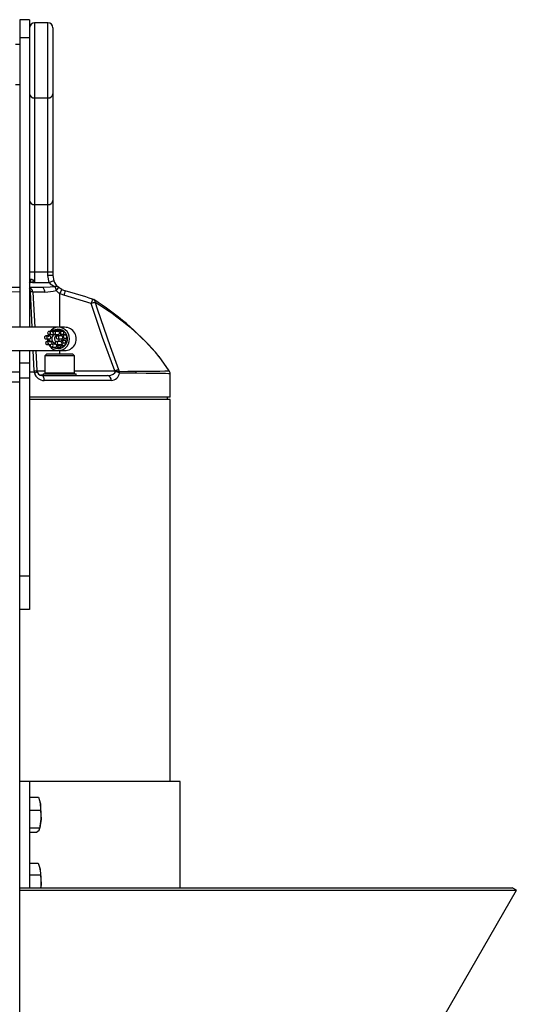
# Model space of a CAD drawing. Extents: x -349 to 348, y -847 to 339.
# Tile 3 of 3: x 49 to 348, y -253 to 339. Entities that reach past the tile are written whole.
import ezdxf

# ---------------------------------------------------------------- set-up
doc = ezdxf.new("R2010")
doc.units = 0
doc.layers.get('0').update_dxf_attribs({"linetype": 'CONTINUOUS'})

msp = doc.modelspace()

# ---------------------------------------------------------------- linework, layer by layer
at = {"color": 7, "linetype": 'CONTINUOUS'}
for p, q in [((54.81, 339.24), (48.81, 339.24)), ((48.81, 339.24), (48.81, 154.38)), ((54.81, 339.24), (54.81, 154.38)), ((65.81, 337.38), (57.81, 337.38)), ((57.81, 337.38), (57.81, 181.38)), ((65.81, 185.56), (65.81, 337.38)), ((68.81, 334.38), (68.81, 185.56)), ((54.81, 328.32), (48.81, 328.32)), ((48.81, 324.38), (46.31, 324.38)), ((46.31, 300.38), (48.81, 300.38)), ((57.81, 292.19), (65.81, 292.19)), ((57.81, 228.14), (65.81, 228.14)), ((54.81, 187.76), (68.81, 187.76)), ((66.46, 181.38), (65.81, 185.56)), ((68.81, 185.56), (65.81, 185.56)), ((68.81, 185.56), (69.31, 182.31)), ((-51.19, 178.38), (48.81, 178.38)), ((54.81, 178.38), (62.3, 178.38)), ((56.47, 181.38), (66.46, 181.38)), ((69.31, 182.31), (66.46, 181.38)), ((56.74, 175.54), (57.85, 154.38)), ((63.95, 175.54), (56.74, 175.54)), ((70.74, 176.38), (70.74, 176.45)), ((75.45, 173.62), (72.87, 174.63)), ((91.75, 168.65), (75.45, 173.62)), ((93.41, 170.9), (93.36, 170.93)), ((71.79, 154.38), (-1.19, 154.38)), ((75.8, 154.38), (72.11, 154.38)), ((66.89, 149.17), (64.5, 149.17)), ((66.08, 150.33), (65.84, 149.69)), ((68.63, 151.89), (66.47, 151.89)), ((66.47, 150.09), (68.8, 150.09)), ((67.49, 150.01), (66.77, 150.01)), ((70.64, 152.7), (69.07, 152.7)), ((72.14, 151.89), (69.63, 151.89)), ((69.63, 150.09), (72.03, 150.09)), ((74.15, 149.17), (71.6, 149.17)), ((73.46, 152.7), (71.73, 152.7)), ((73.58, 149.91), (73.28, 149.91)), ((75.2, 151.81), (73.44, 151.81)), ((75.74, 150.01), (74.03, 150.01)), ((76.89, 149.58), (75.09, 149.58)), ((76.46, 149.84), (75.1, 149.84)), ((64.5, 147.37), (66.78, 147.37)), ((67.61, 145.79), (65.2, 145.79)), ((65.2, 143.99), (67.5, 143.99)), ((66.66, 146.54), (66.69, 146.4)), ((66.67, 146.52), (66.69, 146.4)), ((67.06, 143.22), (67.25, 143.17)), ((70.36, 144.28), (68.05, 144.28)), ((68.05, 142.48), (70.41, 142.48)), ((73.44, 145.79), (70.89, 145.79)), ((70.89, 143.99), (73.32, 143.99)), ((71.6, 147.37), (74.04, 147.37)), ((73.3, 143.15), (75.02, 143.15)), ((75.51, 143.22), (73.74, 143.22)), ((75.8, 146.45), (74.02, 146.45)), ((75.82, 146.54), (74.04, 146.54)), ((76.72, 144.81), (74.92, 144.81)), ((77.32, 147.59), (75.51, 147.59)), ((-1.19, 140.38), (71.76, 140.38)), ((48.81, -182.35), (48.81, 140.38)), ((54.81, 140.38), (54.81, -15.22)), ((58.58, 140.38), (59.22, 128.23)), ((65.07, 138.38), (63.87, 137.18)), ((63.87, 137.18), (63.87, 126.98)), ((81.87, 137.18), (63.87, 137.18)), ((65.07, 138.38), (80.67, 138.38)), ((73.07, 141.98), (71.35, 141.98)), ((72.11, 140.38), (75.8, 140.38)), ((81.87, 137.18), (80.67, 138.38)), ((81.87, 126.98), (81.87, 137.18)), ((132.73, 136.65), (130.6, 139.33)), ((138.69, 128.16), (132.81, 136.71)), ((54.81, 132.79), (48.81, 132.79)), ((48.81, 127.38), (41.39, 127.38)), ((57.52, 127.38), (54.81, 127.38)), ((62.87, 125.51), (61.37, 125.51)), ((62.21, 125.38), (101.64, 125.38)), ((62.87, 126.38), (62.87, 125.38)), ((62.87, 126.38), (82.87, 126.38)), ((82.87, 125.38), (82.87, 126.38)), ((106.51, 127.63), (106.13, 128.23)), ((108.37, 129.05), (108.74, 127.86)), ((139.31, 112.38), (139.31, 126.44)), ((48.81, 121.43), (-41.63, 121.43)), ((54.81, 123.71), (48.81, 123.71)), ((103.88, 122.38), (63.6, 122.38)), ((139.31, 112.38), (54.81, 112.38)), ((139.31, 110.88), (54.81, 110.88)), ((137.81, 110.88), (137.81, 112.38)), ((139.31, -118.57), (139.31, 110.88)), ((54.81, 4.78), (48.81, 4.78)), ((54.81, -15.22), (48.81, -15.22)), ((145.31, -118.57), (48.81, -118.57)), ((54.81, -118.57), (54.81, -182.52)), ((145.31, -182.52), (145.31, -118.57)), ((54.81, -128.03), (60.07, -128.03)), ((60.07, -128.03), (61.26, -131.98)), ((60.87, -130.26), (60.74, -129.83)), ((54.81, -135.93), (61.39, -135.93)), ((61.26, -131.98), (61.39, -135.93)), ((54.81, -146.47), (60.87, -146.47)), ((59.02, -149.11), (60.47, -147.79)), ((60.47, -147.79), (60.87, -146.47)), ((60.77, -147.21), (60.87, -146.88)), ((54.81, -149.11), (59.02, -149.11)), ((54.81, -167.76), (59.88, -167.76)), ((59.88, -167.76), (61.13, -171.29)), ((60.87, -170.26), (60.81, -170.07)), ((61.13, -171.29), (61.34, -174.81)), ((54.81, -174.81), (61.34, -174.81)), ((48.81, -182.52), (345.06, -182.52)), ((48.81, -678.57), (48.81, -182.52)), ((61.7, -180.22), (61.45, -182.52)), ((347.66, -184.02), (345.06, -182.52)), ((48.81, -184.02), (347.66, -184.02)), ((252.66, -348.57), (347.66, -184.02))]:
    msp.add_line(p, q, dxfattribs=at)
at = {"color": 8, "linetype": 'CONTINUOUS'}
for p, q in [((55.34, 175.63), (54.81, 175.63)), ((56.3, 154.38), (55.34, 175.63)), ((72.87, 174.63), (72.87, 154.38)), ((57.49, 128.12), (56.94, 140.38)), ((72.87, 140.38), (72.87, 138.38)), ((59.22, 128.23), (63.87, 128.23)), ((63.87, 126.98), (81.87, 126.98)), ((81.87, 128.23), (106.13, 128.23))]:
    msp.add_line(p, q, dxfattribs=at)
at = {"color": 7, "linetype": 'CONTINUOUS', "flags": 128}
for points in [[(56.47, 181.38), (55.49, 181.22), (54.81, 180.88)], [(55.22, 183), (55.49, 183.28), (55.55, 183.31)], [(55.55, 183.31), (55.7, 183.34), (56.02, 183.29), (56.16, 183.23), (56.71, 182.82), (57.14, 182.32)], [(57.14, 182.32), (57.8, 181.39), (57.81, 181.38)], [(62.3, 178.38), (67.2, 178.63), (70.21, 178.8)], [(63.95, 175.54), (63.91, 176.1), (63.8, 176.64), (63.64, 177.13), (63.44, 177.56), (63.19, 177.91), (62.91, 178.17), (62.61, 178.33), (62.3, 178.38)], [(72.29, 178.38), (72.11, 178.55), (71.9, 178.68)], [(74.23, 177.06), (73.13, 177.72), (72.33, 178.41)], [(72.87, 174.63), (72.46, 174.9), (70.74, 176.38)], [(106.13, 128.23), (98.58, 148.3), (91.75, 168.65)], [(94.27, 169.29), (95.47, 165.5), (103.18, 142.82), (108.37, 129.05)], [(66.11, 144.39), (66.12, 144.35), (66.92, 143.02), (67.97, 141.91), (69.23, 141.08), (70.63, 140.56), (72.11, 140.38), (73.58, 140.56), (74.99, 141.08), (76.25, 141.91), (77.3, 143.02), (78.09, 144.35), (78.58, 145.83), (78.75, 147.38), (78.58, 148.94), (78.09, 150.42), (77.3, 151.75), (76.25, 152.86), (74.99, 153.69), (73.58, 154.21), (72.11, 154.38), (70.63, 154.21), (69.23, 153.69), (67.97, 152.86), (66.97, 151.82)], [(63.68, 148.27), (63.75, 147.93), (63.92, 147.64), (64.19, 147.44), (64.5, 147.37), (64.82, 147.44), (65.08, 147.64), (65.26, 147.93), (65.32, 148.27), (65.26, 148.62), (65.08, 148.91), (64.82, 149.11), (64.5, 149.17), (64.19, 149.11), (63.92, 148.91), (63.75, 148.62), (63.68, 148.27)], [(65.71, 149.58), (65.62, 149.34), (65.56, 149.19)], [(65.65, 150.99), (65.71, 150.64), (65.89, 150.35), (66.16, 150.16), (66.47, 150.09), (66.78, 150.16), (67.05, 150.35), (67.23, 150.64), (67.29, 150.99), (67.23, 151.33), (67.05, 151.62), (66.78, 151.82), (66.47, 151.89), (66.16, 151.82), (65.89, 151.62), (65.71, 151.33), (65.65, 150.99)], [(66.77, 147.37), (66.77, 147.37), (67.09, 147.44), (67.36, 147.64), (67.54, 147.93), (67.61, 148.27), (67.54, 148.62), (67.36, 148.91), (67.09, 149.11), (66.77, 149.17), (66.45, 149.11), (66.18, 148.91), (65.99, 148.62), (65.98, 148.58)], [(67.32, 150.25), (67.29, 150.18), (67.23, 150.06)], [(67.32, 150.25), (67.29, 150.18), (67.23, 150.06)], [(68.81, 150.99), (68.87, 150.64), (69.05, 150.35), (69.31, 150.16), (69.63, 150.09), (69.94, 150.16), (70.21, 150.35), (70.38, 150.64), (70.45, 150.99), (70.38, 151.33), (70.21, 151.62), (69.94, 151.82), (69.63, 151.89), (69.31, 151.82), (69.05, 151.62), (68.87, 151.33), (68.81, 150.99)], [(70.61, 141.8), (71.76, 141.6), (73.14, 141.69), (74.45, 142.14), (75.61, 142.92), (76.56, 143.97), (77.22, 145.25), (77.57, 146.66), (77.57, 148.11), (77.22, 149.52), (76.56, 150.79), (75.61, 151.85), (74.45, 152.63), (73.14, 153.08), (71.76, 153.17), (70.41, 152.9), (70.12, 152.79)], [(70.61, 141.8), (71.76, 141.6), (73.14, 141.69), (74.45, 142.14), (75.61, 142.92), (76.56, 143.97), (77.22, 145.25), (77.57, 146.66), (77.57, 148.11), (77.22, 149.52), (76.56, 150.79), (75.61, 151.85), (74.45, 152.63), (73.14, 153.08), (71.76, 153.17), (70.41, 152.9), (70.12, 152.79)], [(70.78, 148.27), (70.84, 147.93), (71.02, 147.64), (71.28, 147.44), (71.6, 147.37), (71.91, 147.44), (72.17, 147.64), (72.35, 147.93), (72.41, 148.27), (72.35, 148.62), (72.17, 148.91), (71.91, 149.11), (71.6, 149.17), (71.28, 149.11), (71.02, 148.91), (70.84, 148.62), (70.78, 148.27)], [(72.01, 150.09), (72.01, 150.09), (72.33, 150.16), (72.61, 150.35), (72.79, 150.64), (72.85, 150.99), (72.79, 151.33), (72.61, 151.62), (72.33, 151.82), (72.01, 151.89), (71.69, 151.82), (71.54, 151.73)], [(64.39, 144.89), (64.45, 144.55), (64.63, 144.25), (64.89, 144.06), (65.2, 143.99), (65.52, 144.06), (65.78, 144.25), (65.96, 144.55), (66.02, 144.89), (65.96, 145.23), (65.78, 145.53), (65.52, 145.72), (65.2, 145.79), (64.89, 145.72), (64.63, 145.53), (64.45, 145.23), (64.39, 144.89)], [(65.47, 147.38), (65.63, 145.83), (65.65, 145.76)], [(68.11, 144.28), (68.26, 144.55), (68.33, 144.89), (68.26, 145.23), (68.08, 145.53), (67.81, 145.72), (67.49, 145.79), (67.17, 145.72), (66.9, 145.53), (66.72, 145.25)], [(67.23, 143.38), (67.29, 143.04), (67.47, 142.75), (67.74, 142.55), (68.05, 142.48), (68.36, 142.55), (68.63, 142.75), (68.81, 143.04), (68.87, 143.38), (68.81, 143.73), (68.63, 144.02), (68.36, 144.22), (68.05, 144.28), (67.74, 144.22), (67.47, 144.02), (67.29, 143.73), (67.23, 143.38)], [(69.74, 147.38), (69.92, 146.43), (70.42, 145.63)], [(70.07, 144.89), (70.14, 144.55), (70.31, 144.25), (70.58, 144.06), (70.89, 143.99), (71.21, 144.06), (71.47, 144.25), (71.65, 144.55), (71.71, 144.89), (71.65, 145.23), (71.47, 145.53), (71.21, 145.72), (70.89, 145.79), (70.58, 145.72), (70.31, 145.53), (70.14, 145.23), (70.07, 144.89)], [(72.18, 145.78), (72.55, 146.43), (72.73, 147.37)], [(57.69, 127.91), (57.5, 128.12), (57.49, 128.12)], [(57.54, 127.38), (57.62, 127.4), (57.69, 127.45), (57.75, 127.51), (57.78, 127.61), (57.78, 127.72), (57.75, 127.82), (57.69, 127.91)], [(63.6, 122.38), (63.57, 122.97), (63.49, 123.53), (63.37, 124.05), (63.19, 124.51), (62.98, 124.88), (62.74, 125.16), (62.48, 125.33), (62.21, 125.38)], [(101.64, 125.38), (103.6, 125.61), (105.13, 126.19), (106.06, 126.92), (106.51, 127.63)], [(108.74, 127.86), (113.94, 127.91), (118.72, 127.95)], [(118.92, 126.76), (114.13, 126.82), (108.86, 126.88)], [(138.68, 128.15), (138.7, 128.15), (138.65, 128.16)], [(61.39, -135.93), (61.42, -136.09), (61.66, -141.2)], [(61.66, -141.2), (61.15, -145.17), (60.87, -146.47)], [(61.13, -171.29), (60.96, -170.55), (60.87, -170.26)], [(61.34, -174.81), (61.36, -174.97), (61.7, -180.22)], [(61.57, -182.52), (61.65, -181.42), (61.7, -180.22)]]:
    msp.add_lwpolyline(points, dxfattribs=at)
at = {"color": 8, "linetype": 'CONTINUOUS', "flags": 128}
for points in [[(48.81, 175.58), (43.06, 175.53), (36.51, 175.49), (29.75, 175.45)], [(118.72, 127.95), (124.39, 128.01), (129.2, 128.05), (133.14, 128.09), (136.07, 128.12), (137.85, 128.14), (138.68, 128.15)], [(139.2, 126.44), (139.25, 126.45), (138.4, 126.48), (136.52, 126.52), (133.66, 126.56), (129.81, 126.62), (124.87, 126.68), (118.92, 126.76)]]:
    msp.add_lwpolyline(points, dxfattribs=at)
at = {"color": 7, "linetype": 'CONTINUOUS'}
for centre, radius, start, end in [((57.81, 334.38), 3, 90, 180), ((65.81, 334.38), 3, 0, 90), ((57.55, 294.94), 2.76, 186.72349, 275.42575), ((66.07, 294.94), 2.76, 264.57425, 353.27651), ((57.55, 230.89), 2.76, 186.72349, 275.42575), ((66.07, 230.89), 2.76, 264.57425, 353.27651), ((52.48, 182.92), 3.1, 318.77526, 7.09678), ((60.56, 179.84), 6.2, 149.4036, 158.04467), ((53.74, 175.38), 3, 3, 69.23588), ((43.8, 191.11), 15.97, 322.49235, 326.6321), ((72.27, 185.79), 7.28, 217.19792, 253.61741), ((75.35, 183.88), 6.22, 194.59292, 236.36136), ((63.17, 175.99), 7.58, 3.46101, 21.72503), ((55.78, 171.64), 4.02, 76.1454, 96.2189), ((53.08, 290.95), 115.92, 275.38108, 278.76486), ((77.59, 182.67), 6.55, 239.08165, 257.87527), ((21.01, -34.37), 217.72, 70.78501, 75.31558), ((100.7, 138.59), 31.37, 101.82354, 106.58158), ((91.81, 168.48), 2.9, 49.04085, 74.12716), ((-0.89, 22.26), 176.09, 41.78016, 57.62906), ((75.86, 147.38), 7, 269.55934, 90.37726), ((66.77, 148.48), 1.53, 63.03249, 133.91873), ((69.01, 150.99), 1.84, 153.43836, 215.79898), ((70.46, 147.92), 4.98, 106.21065, 128.50158), ((70.67, 147.51), 3.97, 142.77065, 144.05745), ((68.78, 151.07), 0.81, 58.11073, 151.98328), ((70.39, 147.53), 2.32, 45.6738, 183.62771), ((68.78, 150.88), 0.793, 269.87848, 302.70722), ((68.74, 151.11), 1.62, 29.1589, 78.3405), ((72.22, 147.43), 2.48, 113.04811, 181.05912), ((72.05, 151.11), 1.62, 101.66242, 151.03098), ((70.45, 151.13), 1.59, 60.243, 79.14253), ((70.34, 147.92), 4.98, 51.49842, 73.78935), ((71.79, 150.99), 1.84, 324.20102, 26.56164), ((70.12, 147.51), 3.97, 35.94255, 37.22935), ((74.03, 148.48), 1.53, 46.08127, 116.96751), ((72.06, 147.78), 5.11, 52.06254, 74.10941), ((73.99, 148.27), 0.901, 272.20996, 87.61735), ((73.59, 150.99), 1.81, 323.56621, 27.01996), ((71.91, 147.48), 3.97, 36.46179, 37.75547), ((69.67, 147.39), 5.84, 1.98229, 22.00582), ((75.8, 148.41), 1.6, 46.99679, 89.87778), ((71.58, 147.39), 5.75, 2.03193, 22.40285), ((66.8, 148.16), 1.62, 200.38796, 268.55124), ((70.77, 147.21), 5.45, 206.09913, 227.07276), ((67.56, 144.98), 1.66, 118.02738, 150.22719), ((70.93, 147.38), 4.25, 191.38001, 192.6081), ((70.51, 147.31), 2.44, 178.22748, 259.73475), ((70.5, 143.31), 1.7, 209.48175, 231.88926), ((70.41, 143.46), 0.827, 98.23705, 140.42767), ((70.34, 143.39), 0.905, 273.37736, 41.06968), ((70.22, 143.38), 1.8, 308.92359, 12.21897), ((70.35, 146.99), 3.62, 296.67192, 298.0403), ((73.31, 144.71), 1.55, 215.87012, 286.0304), ((72, 143.36), 1.76, 307.86931, 353.11884), ((73.27, 144.89), 0.901, 272.20998, 87.61735), ((70.03, 147.21), 5.45, 312.92724, 333.90087), ((69.87, 147.38), 4.25, 347.3919, 348.61999), ((73.17, 144.91), 1.76, 356.7072, 61.09989), ((74, 148.16), 1.62, 271.44876, 339.61204), ((71.83, 147.25), 5.46, 312.34907, 333.43367), ((71.72, 147.38), 4.19, 347.15783, 348.40739), ((74.97, 144.91), 1.75, 356.87554, 61.85793), ((75.78, 148.19), 1.65, 271.13678, 338.89701), ((70.4, 146.66), 4.77, 258.5344, 281.4656), ((58, 134.14), 6.04, 265.17073, 281.68513), ((52.2, 125.82), 5.56, 11.50109, 16.31885), ((57.1, 130.43), 3.54, 278.94003, 308.50487), ((63.55, 128.48), 6.1, 194.74302, 270.47593), ((58.05, 124.91), 3.02, 65.48777, 96.81675), ((62.21, 128.38), 3, 183, 270), ((64.47, 126.98), 0.6, 180, 270), ((81.27, 126.98), 0.6, 270, 360), ((101.19, 122.71), 2.71, 352.98303, 80.59835), ((103.64, 127.66), 5.28, 272.60952, 351.50346), ((120.93, 91.45), 39.64, 108.47284, 111.91436), ((108.45, 119.72), 8.15, 87.95228, 103.73041), ((104.99, 118.82), 8.94, 64.32102, 80.17807), ((105.11, 126.9), 3.75, 359.69244, 14.82214), ((115.49, 126.78), 3.43, 359.70259, 19.98668), ((136.74, 126.57), 2.56, 357.38247, 39.66957), ((48.96, -133.85), 12.44, 8.65683, 16.8075), ((15.5, -138.56), 46.23, 356.72939, 8.18843), ((36.4, -140.6), 25.26, 345.60636, 358.62807), ((19.82, -178.38), 41.92, 357.49153, 9.74135)]:
    msp.add_arc(centre, radius, start, end, dxfattribs=at)
at = {"color": 8, "linetype": 'CONTINUOUS'}
for centre, radius, start, end in [((52.86, 182.41), 2.44, 323.16444, 14.02383), ((51.2, 175.6), 4.14, 0.54463, 29.44121), ((70.91, 177.32), 1.64, 53.94603, 115.3661), ((62.82, 184.43), 11.24, 314.76348, 327.49748), ((64.74, 182.69), 8.71, 313.59739, 330.35038), ((94.82, 163.98), 24.4, 147.6131, 154.11381), ((116.45, 163.22), 42.3, 162.04377, 165.77426), ((125.18, 158.19), 35.03, 158.11518, 162.62463), ((92.28, 169.26), 2, 0.95735, 55.34082), ((11.77, 32.26), 159.95, 42.01846, 58.94782)]:
    msp.add_arc(centre, radius, start, end, dxfattribs=at)

doc.saveas('drawing.dxf')
